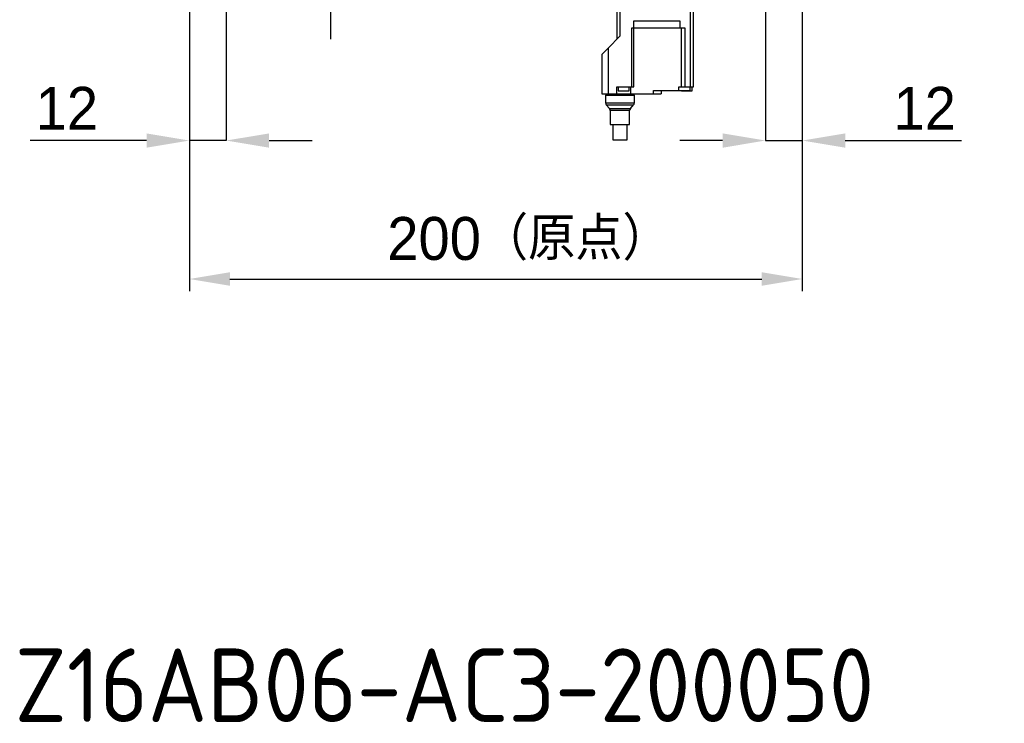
# Model space of a CAD drawing. Header units: millimetres. Extents: x 28 to 428, y 52 to 282.
# Tile 16 of 18: x 329 to 409, y 81 to 138. Entities that reach past the tile are written whole.
import ezdxf

# ---------------------------------------------------------------- set-up
doc = ezdxf.new("R2010")
doc.units = ezdxf.units.MM
doc.header["$PDSIZE"] = -1
doc.linetypes.add('CENTERX2', pattern=[20.32, 12.7, -2.54, 2.54, -2.54])
doc.layers.add('AM_5', color=3, linetype='Continuous', lineweight=25)
doc.layers.add('SLD-0', color=7, linetype='Continuous')
doc.styles.add('ACISOTS', font='isocp.shx')
doc.styles.add('SLDTEXTSTYLE3', font='HGPGothicM.ttf')
doc.styles.get("Standard").update_dxf_attribs({"font": 'HGPGothicM.ttf'})
doc.dimstyles.new('ISO-25$0', dxfattribs={"dimtxt": 2.5, "dimasz": 2.5, "dimexe": 1.25, "dimexo": 0.625, "dimtad": 1, "dimlfac": 4, "dimtxsty": 'STANDARD', "dimcen": 2.5, "dimadec": 0, "dimazin": 0, "dimtfac": 1, "dimtmove": 0, "dimatfit": 3, "dimfxl": 1, "dimarcsym": 0})
doc.dimstyles.new('SLDDIMSTYLE1', dxfattribs={"dimtxt": 3.5, "dimasz": 3.5, "dimexe": 0, "dimexo": 0.0625, "dimgap": 0.875, "dimtad": 3, "dimdec": 3, "dimlfac": 4, "dimrnd": 1e-09, "dimzin": 12, "dimdsep": 46, "dimtxsty": 'SLDTEXTSTYLE3', "dimsah": 1, "dimcen": 0.09, "dimadec": 0, "dimazin": 3, "dimtfac": 1, "dimtdec": 3, "dimtmove": 0, "dimatfit": 0, "dimfxl": 1, "dimfrac": 2, "dimtolj": 1, "dimtzin": 12, "dimarcsym": 0})

# ---------------------------------------------------------------- blocks, each defined once
blk = doc.blocks.new('_D_6')
at = {"layer": 'Defpoints', "color": 0, "transparency": 16777216}
for p in [(342.851, 141.08), (345.851, 141.028), (342.851, 128.086)]:
    blk.add_point(p, dxfattribs=at)
at = {"layer": 'SLD-0', "color": 0, "lineweight": -2, "transparency": 16777216}
for p, q in [((342.851, 141.017), (342.851, 128.086)), ((345.851, 140.965), (345.851, 128.086)), ((339.351, 128.086), (329.862, 128.086)), ((345.851, 128.086), (342.851, 128.086)), ((349.351, 128.086), (352.851, 128.086))]:
    blk.add_line(p, q, dxfattribs=at)
at = {"layer": 'SLD-0', "color": 0, "transparency": 16777216}
for points in [[(339.351, 128.669), (339.351, 127.502), (342.851, 128.086)], [(349.351, 128.669), (349.351, 127.502), (345.851, 128.086)]]:
    blk.add_solid(points, dxfattribs=at)
at = {"layer": 'SLD-0', "color": 0, "transparency": 16777216, "insert": (332.851, 132.461), "char_height": 3.5, "attachment_point": 2, "style": 'SLDTEXTSTYLE3'}
blk.add_mtext('\\A1;12', dxfattribs=at)
blk = doc.blocks.new('_D_7')
at = {"layer": 'Defpoints', "color": 0, "transparency": 16777216}
for p in [(389.851, 145.278), (392.851, 141.028), (389.851, 128.086)]:
    blk.add_point(p, dxfattribs=at)
at = {"layer": 'SLD-0', "color": 0, "lineweight": -2, "transparency": 16777216}
for p, q in [((389.851, 145.215), (389.851, 128.086)), ((392.851, 140.965), (392.851, 128.086)), ((386.351, 128.086), (382.851, 128.086)), ((389.851, 128.086), (392.851, 128.086)), ((396.351, 128.086), (405.83, 128.086))]:
    blk.add_line(p, q, dxfattribs=at)
at = {"layer": 'SLD-0', "color": 0, "transparency": 16777216}
for points in [[(386.351, 128.669), (386.351, 127.502), (389.851, 128.086)], [(396.351, 128.669), (396.351, 127.502), (392.851, 128.086)]]:
    blk.add_solid(points, dxfattribs=at)
at = {"layer": 'SLD-0', "color": 0, "transparency": 16777216, "insert": (402.84, 132.461), "char_height": 3.5, "attachment_point": 2, "style": 'SLDTEXTSTYLE3'}
blk.add_mtext('\\A1;12', dxfattribs=at)
blk = doc.blocks.new('*D105')
at = {"layer": 'AM_5', "color": 0, "lineweight": -2, "transparency": 16777216}
for p, q in [((392.851, 140.028), (392.851, 115.795)), ((342.851, 138.903), (342.851, 115.795)), ((346.153, 116.795), (389.549, 116.795))]:
    blk.add_line(p, q, dxfattribs=at)
at = {"layer": 'AM_5', "color": 0, "transparency": 16777216}
for points in [[(346.153, 117.346), (346.153, 116.245), (342.851, 116.795)], [(389.549, 117.346), (389.549, 116.245), (392.851, 116.795)]]:
    blk.add_solid(points, dxfattribs=at)
at = {"layer": 'Defpoints', "color": 0, "transparency": 16777216}
for p in [(392.851, 141.028), (342.851, 139.903), (392.851, 116.795)]:
    blk.add_point(p, dxfattribs=at)
at = {"layer": 'AM_5', "color": 0, "transparency": 16777216, "insert": (370.513, 120.069), "char_height": 3.5, "attachment_point": 5}
blk.add_mtext('200{\\Fisocp,extfont|c128;（原点）}', dxfattribs=at)

msp = doc.modelspace()

# ---------------------------------------------------------------- linework, layer by layer
at = {"color": 7, "linetype": 'Continuous'}
for p, q in [((383.72619, 132.47791), (383.72619, 152.27791)), ((383.97619, 132.47791), (383.97619, 152.27791)), ((377.97619, 147.47791), (377.97619, 136.60802)), ((377.72619, 142.97791), (377.72619, 136.35291)), ((379.10119, 137.85291), (382.85119, 137.85291)), ((379.10119, 137.27791), (379.10119, 137.85291)), ((382.85119, 137.85291), (382.85119, 137.27791)), ((377.97619, 136.60802), (377.00119, 135.61312)), ((378.95726, 137.27791), (379.10119, 137.27791)), ((378.95726, 132.47791), (378.95726, 137.27791)), ((379.10119, 137.27791), (382.85119, 137.27791)), ((379.11674, 132.47791), (379.11674, 137.27791)), ((382.85119, 137.27791), (383.26908, 137.27791)), ((382.96908, 137.27791), (382.96908, 132.47791)), ((383.26908, 137.27791), (383.26908, 132.47791)), ((377.00119, 135.61312), (376.50119, 135.10291)), ((376.50119, 135.10291), (376.50119, 131.90291)), ((377.00119, 135.61312), (377.00119, 131.90291)), ((376.50119, 131.90291), (377.00119, 131.90291)), ((376.80119, 131.77791), (376.80119, 131.15291)), ((376.80119, 131.77791), (377.97619, 131.77791)), ((376.92619, 131.90291), (376.92619, 131.77791)), ((377.00119, 131.90291), (377.72909, 131.90291)), ((377.72909, 131.90291), (377.72909, 132.47791)), ((377.72909, 132.47791), (378.95726, 132.47791)), ((377.72909, 131.90291), (378.82909, 131.90291)), ((377.84159, 132.47791), (377.84159, 132.15291)), ((377.84159, 132.15291), (378.27909, 132.15291)), ((377.97619, 131.77791), (379.15119, 131.77791)), ((378.27909, 132.15291), (378.71659, 132.15291)), ((378.71659, 132.15291), (378.71659, 132.47791)), ((378.82909, 132.47791), (378.82909, 131.90291)), ((378.82909, 131.90291), (380.72619, 131.90291)), ((378.95726, 132.47791), (379.11674, 132.47791)), ((379.02619, 131.77791), (379.02619, 131.90291)), ((379.15119, 131.15291), (379.15119, 131.77791)), ((380.72619, 131.90291), (380.72619, 132.17791)), ((380.72619, 132.17791), (382.77619, 132.17791)), ((380.72619, 131.90291), (381.35119, 131.90291)), ((381.35119, 132.17791), (381.35119, 131.90291)), ((382.77619, 132.17791), (382.77619, 132.47791)), ((382.77619, 132.47791), (382.96908, 132.47791)), ((382.77619, 132.17791), (383.67619, 132.17791)), ((382.96908, 132.47791), (383.26908, 132.47791)), ((382.98579, 132.17791), (382.98579, 132.15291)), ((382.98579, 132.15291), (383.42329, 132.15291)), ((383.26908, 132.47791), (383.72619, 132.47791)), ((383.42329, 132.15291), (383.86079, 132.15291)), ((383.67619, 132.47791), (383.67619, 132.17791)), ((383.72619, 132.47791), (383.97619, 132.47791)), ((383.86079, 132.15291), (383.86079, 132.47791)), ((376.80119, 131.15291), (377.97619, 131.15291)), ((376.86463, 130.98649), (379.08775, 130.98649)), ((376.86463, 130.98649), (377.12525, 130.69433)), ((377.97619, 131.15291), (379.15119, 131.15291)), ((378.82713, 130.69433), (379.08775, 130.98649)), ((377.12525, 130.69433), (378.82713, 130.69433)), ((377.18869, 130.52791), (377.18869, 129.40291)), ((378.76369, 130.52791), (377.18869, 130.52791)), ((378.76369, 129.40291), (378.76369, 130.52791)), ((377.18869, 129.40291), (377.97619, 129.40291)), ((377.40119, 129.40291), (377.40119, 128.15291)), ((377.97619, 129.40291), (378.76369, 129.40291)), ((378.55119, 128.15291), (378.55119, 129.40291)), ((377.40119, 128.15291), (377.97619, 128.15291)), ((377.97619, 128.15291), (378.55119, 128.15291))]:
    msp.add_line(p, q, dxfattribs=at)
for centre, start, end in [((377.05119, 131.15291), 180, 221.7342657), ((378.90119, 131.15291), 318.2657343, 0), ((376.93869, 130.52791), 0, 41.7342657), ((379.01369, 130.52791), 138.2657343, 180)]:
    msp.add_arc(centre, 0.25, start, end, dxfattribs=at)
at = {"layer": 'SLD-0', "linetype": 'CENTERX2'}
msp.add_line((354.35119, 207.84786), (354.35119, 136.34041), dxfattribs=at)

# ---------------------------------------------------------------- texts
at = {"insert": (328.59252, 86.67201), "char_height": 6, "width": 88.2, "attachment_point": 1, "style": 'ACISOTS'}
msp.add_mtext('Z16AB06-AC3-200050', dxfattribs=at)

# ---------------------------------------------------------------- dimensions: what is measured, and where the dimension line sits
at = {"layer": 'AM_5'}
dim = msp.add_linear_dim(base=(392.85119, 116.79527), p1=(342.85119, 139.90291), p2=(392.85119, 141.02791), angle=360, text='<>{\\Fisocp,extfont|c128;（原点）}', dimstyle='ISO-25$0', override={"dimtxt": 3.5, "dimasz": 3.302, "dimexe": 1, "dimexo": 1, "dimgap": 1.524, "dimtih": 1, "dimtoh": 1, "dimdec": 0, "dimzin": 1, "dimadec": 2, "dimtzin": 1}, dxfattribs=at)
dim.commit()
dim.dimension.update_dxf_attribs({"geometry": '*D105', "text_midpoint": (370.51311, 116.79527), "dimtype": 160})
at = {"layer": 'SLD-0'}
dim = msp.add_linear_dim(base=(389.85119, 128.08573), p1=(392.85119, 141.02791), p2=(389.85119, 145.27791), dimstyle='SLDDIMSTYLE1', dxfattribs=at)
dim.commit()
dim.dimension.update_dxf_attribs({"geometry": '_D_7', "text_midpoint": (402.8404, 128.08573), "dimtype": 160})
dim = msp.add_linear_dim(base=(342.85119, 128.08573), p1=(345.85119, 141.02791), p2=(342.85119, 141.07969), angle=0.0000003, dimstyle='SLDDIMSTYLE1', dxfattribs=at)
dim.commit()
dim.dimension.update_dxf_attribs({"geometry": '_D_6', "text_midpoint": (332.85119, 128.08573), "dimtype": 160})

doc.saveas('drawing.dxf')
